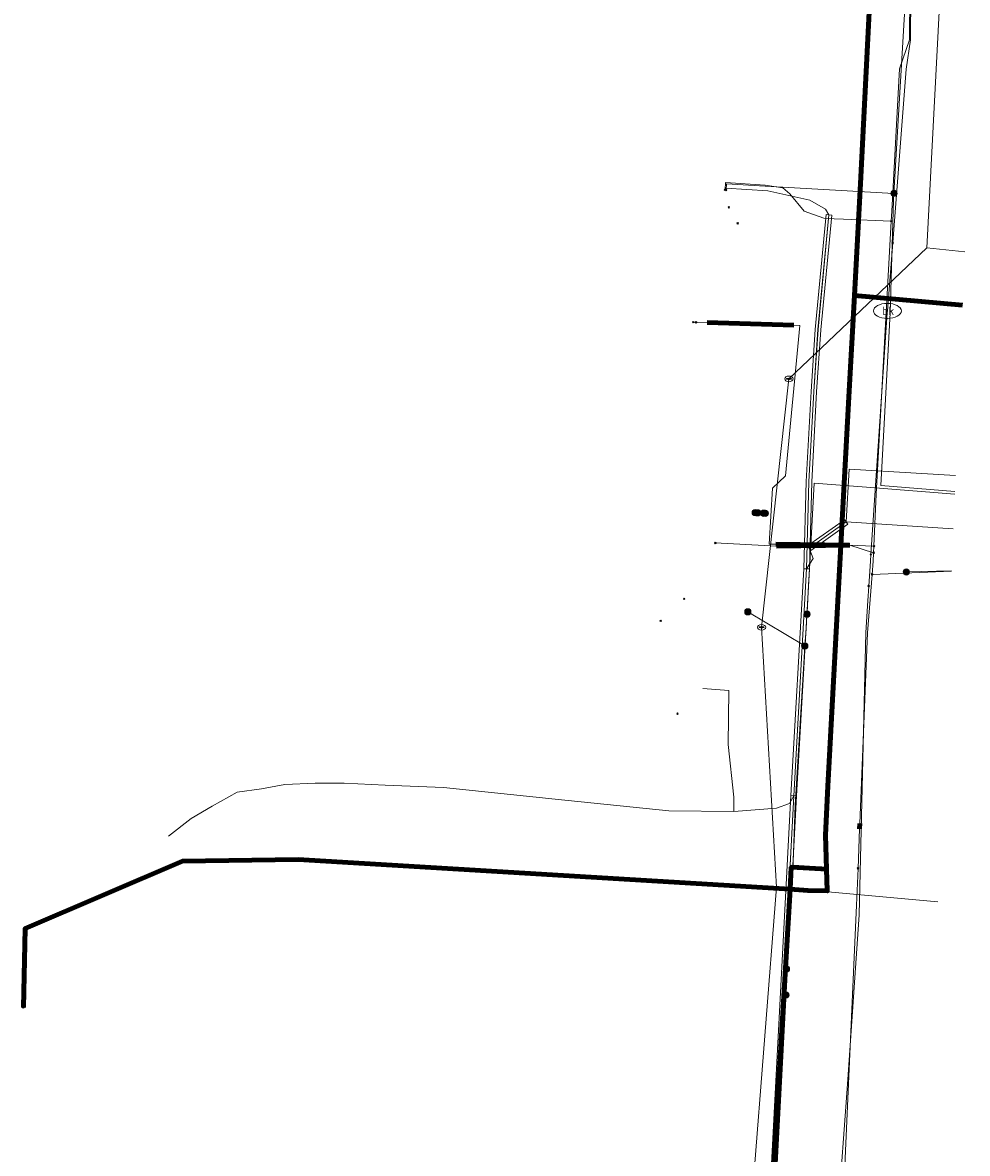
# Model space of a CAD drawing. Extents: x 168205 to 168768, y 448681 to 449635.
# Tile 7 of 11: x 168539 to 168708, y 449113 to 449316. Entities that reach past the tile are written whole.
import ezdxf
from ezdxf.enums import TextEntityAlignment as Align
from ezdxf.lldxf.tags import DXFTag

# ---------------------------------------------------------------- set-up
doc = ezdxf.new("R2010")
doc.units = 0
doc.layers.get('0').update_dxf_attribs({"lineweight": 0})
for name, color, linetype, lineweight, true_color in [('B-WE-KL-DATA_DFN PA CIRCET NEDERLAND-G', 3, 'KL-DATA-N', 18, 0x00ff00), ('B-WE-KL-DATA_HULPSTUK_KPN BV-S', 3, 'Continuous', 25, 0x00ff00), ('B-WE-KL-DATA_KABELBED_KPN BV-G', 3, 'Continuous', 100, 0x00ff00), ('B-WE-KL-DATA_MANTELBUIS_STAAL_125_KPN BV-G', 3, 'Continuous', 100, 0x00ff00), ('B-WE-KL-ET_LS_HULPSTUK_LIANDER NV PAC 2AI68G2-S', 190, 'Continuous', 25, 0x7f00ff), ('B-WE-KL-ET_LS_LIANDER NV PAC 2AI68G2-G', 190, 'KL-LS-N', 18, 0x7f00ff), ('B-WE-KL-GAS_LD_HULPSTUK_LIANDER NV PAC 2AI68G2-S', 40, 'Continuous', 25, 0xffbf00), ('B-WE-KL-GAS_LD_MANTELBUIS_LIANDER NV PAC 2AI68G2-G', 40, 'Continuous', 100, 0xffbf00), ('B-WE-KL-GAS_LD_MANTELBUIS_STAAL_168.3_LIANDER NV PAC 2AI68G2-G', 40, 'Continuous', 100, 0xffbf00), ('B-WE-KL-GAS_LD_POLYETHEEN_27_LIANDER NV PAC 2AI68G2-G', 40, 'KL-GAS-LD-N', 18, 0xffbf00), ('B-WE-KL-GAS_LD_POLYETHEEN_32_LIANDER NV PAC 2AI68G2-G', 40, 'KL-GAS-LD-N', 18, 0xffbf00), ('B-WE-KL-GAS_LD_POLYETHEEN_40_LIANDER NV PAC 2AI68G2-G', 40, 'KL-GAS-LD-N', 18, 0xffbf00), ('B-WE-KL-GAS_LD_SLAGVAST PVC_75_LIANDER NV PAC 2AI68G2-G', 40, 'KL-GAS-LD-N', 18, 0xffbf00), ('B-WE-KL-WATER_110_VITENS-G', 5, 'KL-WATER-N', 18, 0x0000ff), ('B-WE-KL-WATER_HULPSTUK_VITENS-S', 5, 'Continuous', 25, 0x0000ff), ('B-WE-KL-WATER_VITENS-S', 5, 'Continuous', 25, 0x0000ff), ('B-WE-RI-DRUK_POLYETHYLEEN PE_60_GEMEENTE VEENENDAAL-G', 6, 'RI-PERS', 18, 0xff00ff), ('B-WE-RI-PERSLEIDING_HULPSTUK_GEMEENTE VEENENDAAL-S', 6, 'Continuous', 25, 0xff00ff)]:
    doc.layers.add(name, color=color, linetype=linetype, lineweight=lineweight, true_color=true_color)
for name, color, linetype, lineweight in [('B-WE-OG-INFO_DFN PA CIRCET NEDERLAND-G', 7, 'Continuous', 18), ('B-WE-OG-INFO_KPN BV-S', 7, 'Continuous', 25), ('B-WE-OG-INFO_VITENS-S', 7, 'Continuous', 25)]:
    doc.layers.add(name, color=color, linetype=linetype, lineweight=lineweight)
doc.styles.add('NLCS-ISO', font='NLCS-ISO.ttf')
doc.styles.get("Standard").update_dxf_attribs({"font": 'iso.shx'})
tags = doc.linetypes.add('KL-DATA-N', pattern='A,4,-1,[101,NLCS.SHX,S=0.5,R=0,X=0,Y=0],-1,4,-1,["D",Standard,S=1,R=0,X=-0.25,Y=-0.5],-1.5', length=12.5).pattern_tags.tags
tags[18] = DXFTag(74, 10)
tags = doc.linetypes.add('KL-GAS-LD-N', pattern='A,4,-1,[69,NLCS.SHX,S=0.5,R=0,X=0,Y=0],-1,4,-1,["L",Standard,S=1,R=0,X=0.25,Y=-0.5],-2', length=13).pattern_tags.tags
tags[18] = DXFTag(74, 10)
tags = doc.linetypes.add('KL-LS-N', pattern='A,4,-1,[103,NLCS.SHX,S=0.75,R=0,X=0,Y=0],-1,4,-1,["L",Standard,S=1,R=0,X=0,Y=-0.5],-2', length=13).pattern_tags.tags
tags[18] = DXFTag(74, 10)
doc.linetypes.add('KL-WATER-N', pattern='A,7,-0.5,[168,NLCS.SHX,S=0.75,R=0,X=0.75,Y=0],-2', length=9.5)
tags = doc.linetypes.add('RI-PERS', pattern='A,7,-2,["P",Standard,S=1.8,R=0,X=-0.5,Y=-0.9],-2,7,-2,[102,NLCS.SHX,S=1,R=180,X=0,Y=0],-2', length=22).pattern_tags.tags
tags[6] = DXFTag(74, 10)

# ---------------------------------------------------------------- blocks, each defined once
blk = doc.blocks.new('SKL-WTB_HULP_OVERIG-SO')
at = {"color": 0, "linetype": 'ByBlock', "lineweight": 18}
for points in [[(-0.14, 0.14), (0.14, -0.14)], [(0.14, 0.14), (-0.14, -0.14)]]:
    blk.add_lwpolyline(points, dxfattribs=at)
at = {"color": 0, "linetype": 'ByBlock', "lineweight": 18, "style": 'NLCS-ISO', "flags": 1}
for tag, p in [('TYPE', (1.5, 0)), ('OMSCHRIJVING', (1.5, -3)), ('LABEL', (1.5, -1.5))]:
    blk.add_attdef(tag, p, '', height=1, dxfattribs=at)
blk = doc.blocks.new('SKL-WTB_HULP_MOF-SO')
at = {"linetype": 'ByBlock', "lineweight": 18}
h = blk.add_hatch(color=0, dxfattribs=at)
h.dxf.hatch_style = 1
h.paths.add_polyline_path([(-0.5625, 0, 1), (0.5625, 0, 1)])
at = {"color": 0, "linetype": 'ByBlock', "lineweight": 18}
blk.add_circle((0, 0), 0.5625, dxfattribs=at)
at = {"color": 0, "linetype": 'ByBlock', "lineweight": 18, "style": 'NLCS-ISO', "flags": 1}
for tag, p in [('TYPE', (1.5, 0)), ('OMSCHRIJVING', (1.5, -3)), ('LABEL', (1.5, -1.5))]:
    blk.add_attdef(tag, p, '', height=1, dxfattribs=at)
blk = doc.blocks.new('SKL-WATER_BRANDKRAAN_BRANDPUT-SO')
at = {"color": 0, "linetype": 'ByBlock', "lineweight": 18}
blk.add_ellipse((0, 0), major_axis=(2.5, 0), ratio=0.54, dxfattribs=at)
at = {"color": 0, "linetype": 'ByBlock', "lineweight": 18, "style": 'NLCS-ISO'}
blk.add_text('bk', height=1.5, dxfattribs=at).set_placement((0.16, 0), align=Align.MIDDLE_CENTER)
blk = doc.blocks.new('SRI-HULP_OVERIG-SO')
at = {"color": 0, "linetype": 'ByBlock', "lineweight": 18}
for points in [[(-0.14, 0.14), (0.14, -0.14)], [(0.14, 0.14), (-0.14, -0.14)]]:
    blk.add_lwpolyline(points, dxfattribs=at)
at = {"color": 0, "linetype": 'ByBlock', "lineweight": 18, "style": 'NLCS-ISO', "flags": 1}
for tag, p in [('TYPE', (1.5, 0)), ('OMSCHRIJVING', (1.5, -3)), ('LABEL', (1.5, -1.5))]:
    blk.add_attdef(tag, p, '', height=1, dxfattribs=at)
blk = doc.blocks.new('SRI-HULP_MANGAT-SO')
at = {"linetype": 'ByBlock', "lineweight": 18}
h = blk.add_hatch(color=0, dxfattribs=at)
h.dxf.hatch_style = 1
edge = h.paths.add_edge_path()
edge.add_arc((0.38, 0), 0.0646, -90, 90, ccw=False)
edge.add_line((0.38, -0.06), (-0.38, -0.06))
edge.add_arc((-0.38, 0), 0.0646, 90, 270, ccw=False)
edge.add_line((-0.38, 0.06), (0.38, 0.06))
at = {"color": 0, "linetype": 'ByBlock', "lineweight": 18}
blk.add_lwpolyline([(0.38, 0.06, -1), (0.38, -0.06), (-0.38, -0.06, -1), (-0.38, 0.06)], format="xyb", close=True, dxfattribs=at)
blk.add_ellipse((0, 0), major_axis=(-0.75, 0), ratio=0.666667, dxfattribs=at)
at = {"color": 0, "linetype": 'ByBlock', "lineweight": 18, "style": 'NLCS-ISO', "flags": 1}
for tag, p in [('TYPE', (1.75, 0)), ('OMSCHRIJVING', (1.75, -3)), ('LABEL', (1.75, -1.5))]:
    blk.add_attdef(tag, p, '', height=1, dxfattribs=at)
blk = doc.blocks.new('SOG-INFO_OVERIG-SO')
at = {"color": 0, "linetype": 'ByBlock', "lineweight": 18}
for points in [[(-0.14, 0.14), (0.14, -0.14)], [(0.14, 0.14), (-0.14, -0.14)]]:
    blk.add_lwpolyline(points, dxfattribs=at)
at = {"color": 0, "linetype": 'ByBlock', "lineweight": 18, "style": 'NLCS-ISO', "flags": 1}
for tag, p in [('TYPE', (1.5, 0)), ('OMSCHRIJVING', (1.5, -3)), ('LABEL', (1.5, -1.5))]:
    blk.add_attdef(tag, p, '', height=1, dxfattribs=at)

msp = doc.modelspace()

# ---------------------------------------------------------------- linework, layer by layer
at = {"layer": 'B-WE-KL-DATA_DFN PA CIRCET NEDERLAND-G', "flags": 128}
for points in [[(168664.84, 449286), (168664.86, 449286.32), (168672.41, 449285.85), (168679.92, 449284.17), (168682.73, 449282.55), (168683.33, 449281.53)], [(168679.33, 449218.14), (168679.73, 449233.74), (168680.62, 449249.89), (168681.37, 449260.98), (168683.33, 449281.53)], [(168680.87, 449261.02), (168682.83, 449281.58)], [(168681.86, 449260.94), (168683.83, 449281.48)], [(168682.83, 449281.58), (168683.83, 449281.48)], [(168680.12, 449249.92), (168680.87, 449261.02)], [(168681.12, 449249.86), (168681.86, 449260.94)], [(168679.23, 449233.76), (168680.12, 449249.92)], [(168680.23, 449233.72), (168681.12, 449249.86)], [(168686.4, 449226.54), (168686.96, 449236.02), (168705.97, 449234.89)], [(168678.83, 449218.16), (168679.23, 449233.76)], [(168679.83, 449218.13), (168680.23, 449233.72)], [(168686.4, 449226.54), (168679.79, 449221.87), (168680.49, 449220), (168679.33, 449218.14)], [(168679.5, 449222.28), (168686.11, 449226.95)], [(168680.08, 449221.46), (168686.69, 449226.13)], [(168686.11, 449226.95), (168686.69, 449226.13)], [(168686.4, 449226.54), (168705.57, 449225.32)], [(168679.5, 449222.28), (168680.08, 449221.46)], [(168676.52, 449177.55), (168678.83, 449218.17)], [(168677.02, 449177.53), (168679.33, 449218.14)], [(168677.52, 449177.5), (168679.83, 449218.11)], [(168678.83, 449218.17), (168679.83, 449218.11)], [(168678.83, 449218.16), (168679.83, 449218.13)], [(168660.74, 449196.72), (168665.39, 449196.36), (168665.3, 449186.68), (168666.31, 449177.26), (168666.31, 449174.71)], [(168565.09, 449170.28), (168569.14, 449173.46), (168572.88, 449175.67), (168577.35, 449178.17), (168581.75, 449178.77), (168585.93, 449179.55), (168591.34, 449179.77), (168596.56, 449179.76), (168603.88, 449179.42), (168614.34, 449178.97), (168634.3, 449176.93), (168654.68, 449174.82), (168666.31, 449174.71)], [(168666.31, 449174.71), (168673.92, 449175.3), (168676.24, 449176.11), (168677.02, 449177.53)], [(168671.73, 449086.63), (168676.52, 449177.55)], [(168672.57, 449093), (168677.02, 449177.53)], [(168672.57, 449093), (168677.02, 449177.53)], [(168672.73, 449086.58), (168677.52, 449177.5)], [(168676.52, 449177.55), (168677.52, 449177.5)], [(168676.52, 449177.55), (168677.52, 449177.5)]]:
    msp.add_lwpolyline(points, dxfattribs=at)
at = {"layer": 'B-WE-KL-DATA_KABELBED_KPN BV-G', "flags": 128}
for points in [[(168687.88, 449267.09), (168687.88, 449267.09), (168688.96, 449287.16), (168694.18, 449389.89), (168697.76, 449440.57), (168700.86, 449500), (168700.86, 449500.01)], [(168687.88, 449267.09), (168686.96, 449250.05), (168686.95, 449250), (168683.13, 449179.21), (168682.7, 449170.48), (168682.89, 449164.39)], [(168707.23, 449265.34), (168687.88, 449267.09)], [(168539.11, 449139.63), (168539.4, 449153.73), (168567.59, 449165.81), (168588.32, 449166.09), (168676.35, 449160.77), (168679.57, 449160.57), (168683.01, 449160.48), (168682.89, 449164.39)], [(168682.89, 449164.39), (168679.8, 449164.57), (168676.58, 449164.73), (168676.35, 449160.77), (168670.15, 449055.82), (168667.42, 449000), (168667.38, 448999.14), (168667.13, 448979.84), (168668.3, 448960.57)], [(168677.04, 449164.71), (168679.8, 449164.57), (168682.02, 449164.44)]]:
    msp.add_lwpolyline(points, dxfattribs=at)
at = {"layer": 'B-WE-KL-DATA_MANTELBUIS_STAAL_125_KPN BV-G', "flags": 128}
msp.add_lwpolyline([(168677.04, 449164.71), (168679.8, 449164.57), (168682.02, 449164.44)], dxfattribs=at)
at = {"layer": 'B-WE-KL-ET_LS_LIANDER NV PAC 2AI68G2-G', "flags": 128}
for points in [[(168705.85, 449232.02), (168692.59, 449233.08), (168694.27, 449263.98), (168694.88, 449284.17), (168694.95, 449285.37), (168698.94, 449352.71), (168699.87, 449368.81)], [(168694.95, 449285.37), (168671.89, 449286.67), (168665, 449287.09), (168664.93, 449285.99)], [(168705.83, 449231.51), (168691.62, 449232.63), (168680.67, 449233.52), (168679.96, 449220.16), (168679.68, 449215.25), (168679.4, 449210.34), (168679.39, 449210.04), (168679.24, 449207.34), (168679.05, 449205.18), (168679, 449204.35), (168678.81, 449201.23), (168677.27, 449175.82), (168676.93, 449165.6), (168675.72, 449146.58), (168675.72, 449146.51), (168675.63, 449141.83), (168672.99, 449093.33)], [(168670.56, 449228.18), (168670.12, 449228.2)], [(168670.56, 449228.18), (168671.66, 449228.11)], [(168671.66, 449228.11), (168671.95, 449228.09)], [(168697.17, 449217.59), (168705.26, 449217.78)], [(168679, 449204.35), (168668.8, 449210.45)]]:
    msp.add_lwpolyline(points, dxfattribs=at)
at = {"layer": 'B-WE-KL-GAS_LD_MANTELBUIS_LIANDER NV PAC 2AI68G2-G', "flags": 128}
for points in [[(168661.5, 449262.24), (168677.01, 449261.79)], [(168673.83, 449222.57), (168686.94, 449222.38)], [(168673.96, 449222.19), (168687.09, 449222.37)]]:
    msp.add_lwpolyline(points, dxfattribs=at)
at = {"layer": 'B-WE-KL-GAS_LD_MANTELBUIS_STAAL_168.3_LIANDER NV PAC 2AI68G2-G', "flags": 128}
msp.add_lwpolyline([(168688.85, 449172.57), (168688.81, 449171.58)], dxfattribs=at)
at = {"layer": 'B-WE-KL-GAS_LD_POLYETHEEN_27_LIANDER NV PAC 2AI68G2-G', "flags": 128}
msp.add_lwpolyline([(168659.51, 449262.3), (168659.01, 449262.31)], dxfattribs=at)
at = {"layer": 'B-WE-KL-GAS_LD_POLYETHEEN_32_LIANDER NV PAC 2AI68G2-G', "flags": 128}
for points in [[(168694.46, 449280.4), (168685.93, 449280.77), (168684.23, 449280.84), (168682.39, 449280.92), (168678.89, 449282.2), (168676.31, 449285.3), (168675.07, 449286.38), (168671.9, 449286.87), (168664.81, 449287.3), (168664.73, 449286.01)], [(168691.31, 449221.04), (168687.06, 449222.37), (168673.96, 449222.19), (168662.98, 449222.79)], [(168691.05, 449217.15), (168705.26, 449217.74)]]:
    msp.add_lwpolyline(points, dxfattribs=at)
at = {"layer": 'B-WE-KL-GAS_LD_POLYETHEEN_40_LIANDER NV PAC 2AI68G2-G', "flags": 128}
msp.add_lwpolyline([(168691.37, 449222.21), (168686.94, 449222.38), (168673.83, 449222.57), (168672.62, 449222.59), (168673.23, 449232.62), (168675.57, 449234.78), (168678.11, 449261.75), (168677.01, 449261.79), (168661.5, 449262.24), (168659.51, 449262.3)], dxfattribs=at)
at = {"layer": 'B-WE-KL-GAS_LD_SLAGVAST PVC_75_LIANDER NV PAC 2AI68G2-G', "flags": 128}
msp.add_lwpolyline([(168700.78, 449396.29), (168700.38, 449389.77), (168697.88, 449329.31), (168697.75, 449312.89), (168695.95, 449307.69), (168694.56, 449282.19), (168694.46, 449280.4), (168691.8, 449231.5), (168691.37, 449222.21), (168691.31, 449221.04), (168691.24, 449219.54), (168691.05, 449217.15), (168690.22, 449206.71), (168688.85, 449172.57), (168688.81, 449171.58), (168688.53, 449164.52), (168688.27, 449157.92), (168685.38, 449093.92), (168685.23, 449092.03), (168683.67, 449071.84), (168683.36, 449066.43), (168681.24, 449066.57), (168677.28, 449066.84), (168671.66, 449067.22), (168671.3, 449067.24), (168667.73, 449067.44), (168667.7, 449066.94)], dxfattribs=at)
at = {"layer": 'B-WE-KL-WATER_110_VITENS-G', "flags": 128}
for points in [[(168708.11, 449511.98), (168700.18, 449389.01), (168698.06, 449329.3), (168697.93, 449312.88), (168697.13, 449307.62), (168694.73, 449276.56), (168693.79, 449264.33)], [(168693.79, 449264.33), (168693.77, 449264.01), (168690.82, 449220.72), (168690.74, 449219.51), (168690.45, 449215.07), (168690.28, 449212.4), (168689.92, 449206.76), (168688.75, 449156.22), (168686.64, 449125.9), (168684.92, 449102.35), (168681.71, 449035.94), (168681.5, 449031.73), (168679.66, 448993.96), (168679.29, 448986.64), (168679.19, 448981.72), (168679.47, 448972.9), (168680.15, 448962.08), (168680.84, 448954.86), (168681.53, 448950.18), (168682.3, 448946.03), (168684.1, 448937.57), (168678.1, 448937.52), (168678.11, 448936.32), (168678.11, 448936.12)]]:
    msp.add_lwpolyline(points, dxfattribs=at)
at = {"layer": 'B-WE-OG-INFO_DFN PA CIRCET NEDERLAND-G', "flags": 128}
for points in [[(168679.33, 449218.15), (168679.73, 449233.74), (168680.62, 449249.89), (168681.36, 449260.98), (168683.33, 449281.53)], [(168677.02, 449177.53), (168679.33, 449218.14)], [(168672.23, 449086.6), (168677.02, 449177.53)]]:
    msp.add_lwpolyline(points, dxfattribs=at)
at = {"layer": 'B-WE-RI-DRUK_POLYETHYLEEN PE_60_GEMEENTE VEENENDAAL-G', "flags": 128}
for points in [[(168707.26, 449397.85), (168700.87, 449275.61)], [(168676.15, 449252.16), (168700.87, 449275.61)], [(168707.63, 449274.94), (168700.87, 449275.61)], [(168671.27, 449207.68), (168676.15, 449252.16)], [(168673.94, 449161.15), (168671.27, 449207.68)], [(168667.66, 449081.27), (168673.94, 449161.15)], [(168673.94, 449161.15), (168702.81, 449158.51)]]:
    msp.add_lwpolyline(points, dxfattribs=at)

# ---------------------------------------------------------------- block references
at = {"layer": 'B-WE-KL-DATA_HULPSTUK_KPN BV-S'}
for p in [(168687.88, 449267.09), (168687.88, 449267.09), (168687.88, 449267.09), (168682.89, 449164.39), (168682.89, 449164.39), (168682.89, 449164.39), (168539.11, 449139.63)]:
    msp.add_blockref('SKL-WTB_HULP_OVERIG-SO', p, dxfattribs=at)
at = {"layer": 'B-WE-KL-ET_LS_HULPSTUK_LIANDER NV PAC 2AI68G2-S'}
for name, p in [('SKL-WTB_HULP_OVERIG-SO', (168664.93, 449285.99)), ('SKL-WTB_HULP_MOF-SO', (168694.95, 449285.37)), ('SKL-WTB_HULP_OVERIG-SO', (168667, 449280)), ('SKL-WTB_HULP_OVERIG-SO', (168667, 449280)), ('SKL-WTB_HULP_MOF-SO', (168670.12, 449228.2)), ('SKL-WTB_HULP_MOF-SO', (168670.56, 449228.18)), ('SKL-WTB_HULP_MOF-SO', (168671.66, 449228.11)), ('SKL-WTB_HULP_MOF-SO', (168671.95, 449228.09)), ('SKL-WTB_HULP_MOF-SO', (168697.17, 449217.59)), ('SKL-WTB_HULP_MOF-SO', (168668.8, 449210.45)), ('SKL-WTB_HULP_MOF-SO', (168679.39, 449210.04)), ('SKL-WTB_HULP_OVERIG-SO', (168653.18, 449208.84)), ('SKL-WTB_HULP_MOF-SO', (168679, 449204.35)), ('SKL-WTB_HULP_MOF-SO', (168675.72, 449146.51)), ('SKL-WTB_HULP_OVERIG-SO', (168675.4, 449146.56)), ('SKL-WTB_HULP_MOF-SO', (168675.63, 449141.83))]:
    msp.add_blockref(name, p, dxfattribs=at)
at = {"layer": 'B-WE-KL-GAS_LD_HULPSTUK_LIANDER NV PAC 2AI68G2-S'}
for p in [(168664.73, 449286.01), (168694.46, 449280.4), (168659.01, 449262.31), (168659.51, 449262.3), (168662.98, 449222.79), (168691.31, 449221.04), (168691.37, 449222.21), (168691.05, 449217.15), (168657.41, 449212.78), (168688.53, 449164.52)]:
    msp.add_blockref('SKL-WTB_HULP_OVERIG-SO', p, dxfattribs=at)
at = {"layer": 'B-WE-KL-WATER_HULPSTUK_VITENS-S'}
for p in [(168694.73, 449276.56), (168690.82, 449220.72), (168690.45, 449215.07)]:
    msp.add_blockref('SKL-WTB_HULP_OVERIG-SO', p, dxfattribs=at)
at = {"layer": 'B-WE-KL-WATER_VITENS-S'}
msp.add_blockref('SKL-WATER_BRANDKRAAN_BRANDPUT-SO', (168693.79, 449264.33), dxfattribs=at)
at = {"layer": 'B-WE-OG-INFO_KPN BV-S'}
for p in [(168665.4, 449282.9), (168656.2, 449192.21)]:
    msp.add_blockref('SOG-INFO_OVERIG-SO', p, dxfattribs=at)
at = {"layer": 'B-WE-OG-INFO_VITENS-S'}
for p in [(168665.4, 449282.9), (168656.2, 449192.21)]:
    msp.add_blockref('SOG-INFO_OVERIG-SO', p, dxfattribs=at)
at = {"layer": 'B-WE-RI-PERSLEIDING_HULPSTUK_GEMEENTE VEENENDAAL-S'}
for name, p in [('SRI-HULP_MANGAT-SO', (168676.15, 449252.16)), ('SRI-HULP_OVERIG-SO', (168676.15, 449252.16)), ('SRI-HULP_MANGAT-SO', (168671.27, 449207.68)), ('SRI-HULP_OVERIG-SO', (168671.27, 449207.68))]:
    msp.add_blockref(name, p, dxfattribs=at)

doc.saveas('drawing.dxf')
